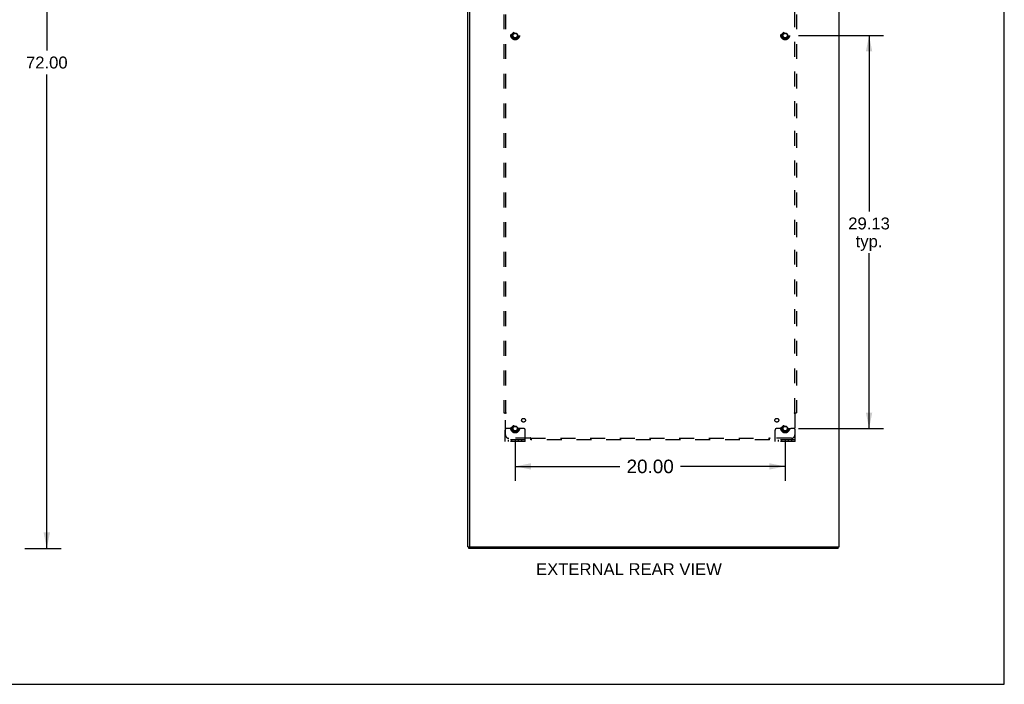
# Model space of a CAD drawing. Header units: inches. Extents: x 0 to 200, y 0 to 129.
# Tile 26 of 30: x 127 to 200, y 0 to 49. Entities that reach past the tile are written whole.
import ezdxf

# ---------------------------------------------------------------- set-up
doc = ezdxf.new("R2010")
doc.units = ezdxf.units.IN
doc.header["$LTSCALE"] = 11
doc.header["$MEASUREMENT"] = 0
doc.linetypes.add('HIDDEN', pattern=[0.2, 0.1, -0.1])
doc.layers.get('0').update_dxf_attribs({"linetype": 'CONTINUOUS'})
for name, color, linetype in [('DEFAULT_2', 8, 'HIDDEN'), ('DIMENSIONS', 7, 'CONTINUOUS'), ('SUBPANEL', 7, 'CONTINUOUS')]:
    doc.layers.add(name, color=color, linetype=linetype)
doc.styles.get("Standard").update_dxf_attribs({"font": 'arial.ttf'})
doc.dimstyles.new('DIMSTYLE_1', dxfattribs={"dimtxt": 0.882353, "dimasz": 1.176471, "dimexe": 0.09, "dimexo": 0.07, "dimgap": 0.0375, "dimtad": 0, "dimtih": 1, "dimtoh": 1, "dimzin": 4, "dimdsep": 46, "dimtxsty": 'Standard', "dimblk": '_FILLED', "dimblk1": '_FILLED', "dimblk2": '_FILLED', "dimcen": 0.09, "dimazin": 1, "dimtfac": 1, "dimtdec": 3, "dimtofl": 0, "dimtmove": 0, "dimatfit": 3, "dimldrblk": '_FILLED', "dimfxl": 0, "dimtolj": 1, "dimtzin": 4, "dimarcsym": 0})
doc.dimstyles.new('DIMSTYLE_2', dxfattribs={"dimtxt": 1, "dimasz": 1.176471, "dimexe": 0.09, "dimexo": 0.07, "dimgap": 0.0425, "dimtad": 0, "dimtih": 1, "dimtoh": 1, "dimzin": 4, "dimdsep": 46, "dimtxsty": 'Standard', "dimblk": '_FILLED', "dimblk1": '_FILLED', "dimblk2": '_FILLED', "dimcen": 0.09, "dimazin": 1, "dimtfac": 1, "dimtdec": 3, "dimtofl": 0, "dimtmove": 0, "dimatfit": 3, "dimldrblk": '_FILLED', "dimfxl": 0, "dimtolj": 1, "dimtzin": 4, "dimarcsym": 0})

# ---------------------------------------------------------------- blocks, each defined once
blk = doc.blocks.new('_FILLED')
at = {"color": 0, "linetype": 'ByBlock'}
blk.add_solid([(0, 0), (-1, 0.2), (-1, -0.2)], dxfattribs=at)
blk = doc.blocks.new('*D1')
at = {"layer": 'DIMENSIONS', "color": 2, "linetype": 'Continuous'}
for p, q in [((127.445, 82.074), (130.128, 82.074)), ((129.069, 82.074), (129.069, 46.957)), ((129.069, 10.074), (129.069, 45.192)), ((127.445, 10.074), (130.128, 10.074))]:
    blk.add_line(p, q, dxfattribs=at)
at = {"layer": 'DIMENSIONS', "color": 2, "linetype": 'Continuous', "xscale": 1.1764705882, "yscale": 1.1764705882, "zscale": 1.1764705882}
for p, rotation in [((129.069, 82.074), 90), ((129.069, 10.074), 270)]:
    blk.add_blockref('_FILLED', p, dxfattribs=dict(at, rotation=rotation))
at = {"layer": 'DIMENSIONS', "color": 2, "linetype": 'Continuous', "insert": (129.069, 46.515), "char_height": 0.8824, "width": 3.08332, "attachment_point": 2, "line_spacing_factor": 0.9}
blk.add_mtext('72.00', dxfattribs=at)
blk = doc.blocks.new('*D4')
at = {"layer": 'DIMENSIONS', "color": 2, "linetype": 'Continuous'}
for p, q in [((184.755, 48.074), (191.04, 48.074)), ((189.981, 48.074), (189.981, 35.031)), ((189.981, 18.949), (189.981, 31.943)), ((184.755, 18.949), (191.04, 18.949))]:
    blk.add_line(p, q, dxfattribs=at)
at = {"layer": 'DIMENSIONS', "color": 2, "linetype": 'Continuous', "xscale": 1.1764705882, "yscale": 1.1764705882, "zscale": 1.1764705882}
for p, rotation in [((189.981, 48.074), 90), ((189.981, 18.949), 270)]:
    blk.add_blockref('_FILLED', p, dxfattribs=dict(at, rotation=rotation))
at = {"layer": 'DIMENSIONS', "color": 2, "linetype": 'Continuous', "insert": (189.981, 34.59), "char_height": 0.8824, "width": 3.08332, "attachment_point": 2, "line_spacing_factor": 0.9}
blk.add_mtext('29.13\\Ptyp.', dxfattribs=at)
blk = doc.blocks.new('*D6')
at = {"layer": 'DIMENSIONS', "color": 2, "linetype": 'Continuous'}
for p, q in [((163.766, 18.126), (163.766, 15.089)), ((183.766, 18.126), (183.766, 15.089)), ((163.766, 16.148), (171.519, 16.148)), ((183.766, 16.148), (176.013, 16.148))]:
    blk.add_line(p, q, dxfattribs=at)
at = {"layer": 'DIMENSIONS', "color": 2, "linetype": 'Continuous', "xscale": 1.1764705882, "yscale": 1.1764705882, "zscale": 1.1764705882, "rotation": 180}
blk.add_blockref('_FILLED', (163.766, 16.148), dxfattribs=at)
at = {"layer": 'DIMENSIONS', "color": 2, "linetype": 'Continuous', "xscale": 1.1764705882, "yscale": 1.1764705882, "zscale": 1.1764705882}
blk.add_blockref('_FILLED', (183.766, 16.148), dxfattribs=at)
at = {"layer": 'DIMENSIONS', "color": 2, "linetype": 'Continuous', "insert": (173.766, 16.648), "char_height": 1, "width": 3.49442, "attachment_point": 2, "line_spacing_factor": 0.9}
blk.add_mtext('20.00', dxfattribs=at)

msp = doc.modelspace()

# ---------------------------------------------------------------- linework, layer by layer
at = {"color": 7, "linetype": 'Continuous'}
for p, q in [((200, 0), (200, 129.4118)), ((160.2659, 10.1993), (160.2659, 81.9469)), ((160.3909, 81.8868), (160.3909, 10.2618)), ((187.7659, 10.1993), (187.7659, 81.9493)), ((160.2659, 10.1993), (160.3284, 10.1993)), ((160.3284, 10.0743), (160.3284, 10.1993)), ((187.7034, 10.0743), (160.3284, 10.0743)), ((160.4534, 10.1993), (187.7659, 10.1993)), ((187.7034, 10.0743), (187.7034, 10.1993)), ((0, 0), (200, 0))]:
    msp.add_line(p, q, dxfattribs=at)
at = {"color": 3, "linetype": 'Continuous'}
for p, q in [((160.3909, 10.2618), (160.3909, 10.1993)), ((160.3284, 10.1993), (160.4534, 10.1993))]:
    msp.add_line(p, q, dxfattribs=at)
at = {"color": 7, "linetype": 'Continuous'}
msp.add_arc((160.4534, 10.2618), 0.0625, 180, 270, dxfattribs=at)
at = {"layer": 'DEFAULT_2', "color": 8, "linetype": 'HIDDEN'}
for p, q in [((163.0159, 18.0016), (163.0159, 18.8243)), ((163.23, 18.9493), (163.1409, 18.9493)), ((163.3516, 18.9493), (163.23, 18.9493)), ((163.5909, 18.9493), (163.3516, 18.9493)), ((164.3909, 18.9493), (163.9409, 18.9493)), ((164.5159, 18.0016), (164.5159, 18.8243)), ((183.0159, 18.0016), (183.0159, 18.8243)), ((183.23, 18.9493), (183.1409, 18.9493)), ((183.3516, 18.9493), (183.23, 18.9493)), ((183.5909, 18.9493), (183.3516, 18.9493)), ((183.9409, 18.9493), (184.1802, 18.9493)), ((184.3017, 18.9493), (184.1802, 18.9493)), ((184.3909, 18.9493), (184.3017, 18.9493)), ((184.5159, 18.0016), (184.5159, 18.8243)), ((164.5159, 18.1056), (163.0159, 18.1056)), ((164.5159, 18.0016), (163.0159, 18.0016)), ((163.2629, 18.0016), (163.2629, 18.1056)), ((163.5189, 18.0016), (163.5189, 18.1056)), ((164.0129, 18.0016), (164.0129, 18.1056)), ((164.2689, 18.0016), (164.2689, 18.1056)), ((184.5159, 18.1056), (183.0159, 18.1056)), ((184.5159, 18.0016), (183.0159, 18.0016)), ((183.2629, 18.0016), (183.2629, 18.1056)), ((183.5189, 18.0016), (183.5189, 18.1056)), ((184.0129, 18.0016), (184.0129, 18.1056)), ((184.2689, 18.0016), (184.2689, 18.1056))]:
    msp.add_line(p, q, dxfattribs=at)
for centre, radius in [((163.7659, 48.0743), 0.3175), ((163.7659, 48.0743), 0.183), ((163.7659, 48.0743), 0.166), ((183.7659, 48.0743), 0.3175), ((183.7659, 48.0743), 0.183), ((183.7659, 48.0743), 0.166), ((163.7659, 18.9493), 0.3175), ((163.7659, 18.9493), 0.183), ((163.7659, 18.9493), 0.166), ((183.7659, 18.9493), 0.3175), ((183.7659, 18.9493), 0.183), ((183.7659, 18.9493), 0.166)]:
    msp.add_circle(centre, radius, dxfattribs=at)
for centre, radius, start, end in [((163.1409, 18.8243), 0.125, 90, 180), ((163.7659, 18.9493), 0.175, 180, 360), ((164.3909, 18.8243), 0.125, 0, 90), ((183.1409, 18.8243), 0.125, 90, 180), ((183.7659, 18.9493), 0.175, 180, 360), ((184.3909, 18.8243), 0.125, 0, 90)]:
    msp.add_arc(centre, radius, start, end, dxfattribs=at)
at = {"layer": 'SUBPANEL', "color": 8, "linetype": 'HIDDEN'}
for p, q in [((162.9221, 76.0431), (162.9221, 20.1056)), ((163.0471, 76.0431), (163.0471, 20.1056)), ((184.4846, 20.1056), (184.4846, 76.0431)), ((184.6096, 76.0431), (184.6096, 20.1056)), ((162.9221, 20.1056), (163.088, 20.1056)), ((163.0284, 20.0885), (163.0349, 20.082)), ((163.0471, 18.4806), (163.0471, 20.0702)), ((163.0669, 20.0834), (163.0605, 20.0796)), ((184.4438, 20.1056), (184.6096, 20.1056)), ((184.4846, 20.0702), (184.4846, 18.4806)), ((164.9221, 18.1056), (164.9221, 18.2714)), ((182.6096, 18.1056), (182.6096, 18.2714)), ((182.6317, 18.2504), (182.6356, 18.244)), ((164.8868, 18.2306), (163.2971, 18.2306)), ((164.9221, 18.2306), (182.6096, 18.2306)), ((182.6096, 18.1056), (164.9221, 18.1056)), ((182.6266, 18.2119), (182.6332, 18.2183)), ((184.2346, 18.2306), (182.645, 18.2306))]:
    msp.add_line(p, q, dxfattribs=at)
for points in [[(163.0086, 20.1056), (163.0107, 20.104), (163.0128, 20.1024), (163.0149, 20.1008), (163.0168, 20.0993), (163.0187, 20.0977), (163.0205, 20.0962), (163.0222, 20.0946), (163.0238, 20.0931), (163.0254, 20.0916), (163.0269, 20.0901), (163.0284, 20.0885)], [(163.0349, 20.082), (163.0368, 20.0801), (163.0387, 20.0782), (163.0405, 20.0764), (163.0423, 20.0747), (163.0441, 20.073), (163.0457, 20.0715), (163.0471, 20.0702)], [(163.0605, 20.0796), (163.0583, 20.0782), (163.0562, 20.0769), (163.0541, 20.0755), (163.0521, 20.0741), (163.0503, 20.0728), (163.0486, 20.0715), (163.0471, 20.0702)], [(163.088, 20.1056), (163.0874, 20.1039), (163.0867, 20.1023), (163.0859, 20.1008), (163.0851, 20.0993), (163.0842, 20.0979), (163.0831, 20.0965), (163.082, 20.0951), (163.0807, 20.0937), (163.0792, 20.0922), (163.0777, 20.0909), (163.0761, 20.0896), (163.0745, 20.0884), (163.0728, 20.0872), (163.0709, 20.0859), (163.069, 20.0847), (163.0669, 20.0834)], [(184.4438, 20.1056), (184.4444, 20.1039), (184.4451, 20.1023), (184.4458, 20.1008), (184.4467, 20.0993), (184.4476, 20.0979), (184.4486, 20.0965), (184.4498, 20.0951), (184.4511, 20.0937), (184.4525, 20.0922), (184.4541, 20.0909), (184.4556, 20.0896), (184.4572, 20.0884), (184.459, 20.0872), (184.4608, 20.0859), (184.4628, 20.0847), (184.4648, 20.0834), (184.4712, 20.0796)], [(184.4712, 20.0796), (184.4734, 20.0782), (184.4756, 20.0769), (184.4776, 20.0755), (184.4796, 20.0741), (184.4814, 20.0728), (184.4831, 20.0715), (184.4846, 20.0702)], [(184.5033, 20.0885), (184.4969, 20.082), (184.495, 20.0801), (184.4931, 20.0782), (184.4912, 20.0764), (184.4894, 20.0747), (184.4877, 20.073), (184.4861, 20.0715), (184.4846, 20.0702)], [(184.5232, 20.1056), (184.521, 20.104), (184.5189, 20.1024), (184.5169, 20.1008), (184.5149, 20.0993), (184.5131, 20.0977), (184.5113, 20.0962), (184.5096, 20.0946), (184.508, 20.0931), (184.5064, 20.0916), (184.5048, 20.0901), (184.5033, 20.0885)], [(164.8962, 18.244), (164.8948, 18.2417), (164.8934, 18.2396), (164.8921, 18.2375), (164.8907, 18.2356), (164.8894, 18.2337), (164.8881, 18.2321), (164.8868, 18.2306)], [(164.9221, 18.2714), (164.9205, 18.2708), (164.9189, 18.2701), (164.9174, 18.2694), (164.9159, 18.2685), (164.9145, 18.2676), (164.9131, 18.2666), (164.9117, 18.2654), (164.9102, 18.2641), (164.9088, 18.2626), (164.9074, 18.2611), (164.9062, 18.2596), (164.905, 18.258), (164.9037, 18.2562), (164.9025, 18.2543), (164.9012, 18.2524), (164.9, 18.2504), (164.8962, 18.244)], [(182.6096, 18.2714), (182.6113, 18.2708), (182.6128, 18.2701), (182.6144, 18.2694), (182.6158, 18.2685), (182.6173, 18.2676), (182.6187, 18.2666), (182.6201, 18.2654), (182.6215, 18.2641), (182.6229, 18.2626), (182.6243, 18.2611), (182.6256, 18.2596), (182.6268, 18.258), (182.628, 18.2562), (182.6293, 18.2543), (182.6305, 18.2524), (182.6317, 18.2504)], [(182.6356, 18.244), (182.6369, 18.2417), (182.6383, 18.2396), (182.6397, 18.2375), (182.641, 18.2356), (182.6424, 18.2337), (182.6437, 18.2321), (182.645, 18.2306)], [(164.9051, 18.2119), (164.8986, 18.2183), (164.8967, 18.2202), (164.8948, 18.2221), (164.893, 18.224), (164.8912, 18.2258), (164.8896, 18.2275), (164.8881, 18.2291), (164.8868, 18.2306)], [(164.9221, 18.192), (164.9206, 18.1942), (164.919, 18.1963), (164.9174, 18.1983), (164.9159, 18.2002), (164.9143, 18.2021), (164.9127, 18.2039), (164.9112, 18.2056), (164.9097, 18.2072), (164.9082, 18.2088), (164.9066, 18.2103), (164.9051, 18.2119)], [(182.6096, 18.192), (182.6112, 18.1942), (182.6128, 18.1963), (182.6143, 18.1983), (182.6159, 18.2002), (182.6175, 18.2021), (182.619, 18.2039), (182.6206, 18.2056), (182.6221, 18.2072), (182.6236, 18.2088), (182.6251, 18.2103), (182.6266, 18.2119)], [(182.6332, 18.2183), (182.6351, 18.2202), (182.637, 18.2221), (182.6388, 18.224), (182.6405, 18.2258), (182.6421, 18.2275), (182.6436, 18.2291), (182.645, 18.2306)]]:
    msp.add_lwpolyline(points, dxfattribs=at)
for centre, radius in [((163.7659, 48.0743), 0.25), ((183.7659, 48.0743), 0.25), ((164.3846, 19.568), 0.1405), ((183.1472, 19.568), 0.1405), ((163.7659, 18.9493), 0.25), ((183.7659, 18.9493), 0.25)]:
    msp.add_circle(centre, radius, dxfattribs=at)
for centre, start, end in [((163.2971, 18.4806), 180, 270), ((184.2346, 18.4806), 270, 360)]:
    msp.add_arc(centre, 0.25, start, end, dxfattribs=at)

# ---------------------------------------------------------------- texts
at = {"layer": 'DIMENSIONS', "color": 2, "linetype": 'Continuous', "insert": (172.1929, 8.975), "char_height": 0.882353, "width": 13.737153, "attachment_point": 2, "line_spacing_factor": 0.9}
msp.add_mtext('EXTERNAL REAR VIEW', dxfattribs=at)

# ---------------------------------------------------------------- dimensions: what is measured, and where the dimension line sits
at = {"layer": 'DIMENSIONS', "color": 2, "linetype": 'Continuous'}
dim = msp.add_linear_dim(base=(129.0694, 10.0743), p1=(127.3747, 82.0743), p2=(127.3747, 10.0743), angle=270, dimstyle='DIMSTYLE_1', dxfattribs=at)
dim.commit()
dim.dimension.update_dxf_attribs({"geometry": '*D1', "text_midpoint": (129.0692, 46.0694), "dimtype": 160})
dim = msp.add_linear_dim(base=(189.9810311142, 48.07430511), p1=(184.6854052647, 18.94930511), p2=(184.6854052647, 48.07430511), angle=90, text='<>\\Ptyp.', dimstyle='DIMSTYLE_1', dxfattribs=at)
dim.commit()
dim.dimension.update_dxf_attribs({"geometry": '*D4', "text_midpoint": (189.9810311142, 33.4866226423), "dimtype": 160})
dim = msp.add_linear_dim(base=(183.7659, 16.1482), p1=(163.7659, 18.1958), p2=(183.7659, 18.1958), dimstyle='DIMSTYLE_2', dxfattribs=at)
dim.commit()
dim.dimension.update_dxf_attribs({"geometry": '*D6', "text_midpoint": (173.7526, 16.1426), "dimtype": 160})

doc.saveas('drawing.dxf')
